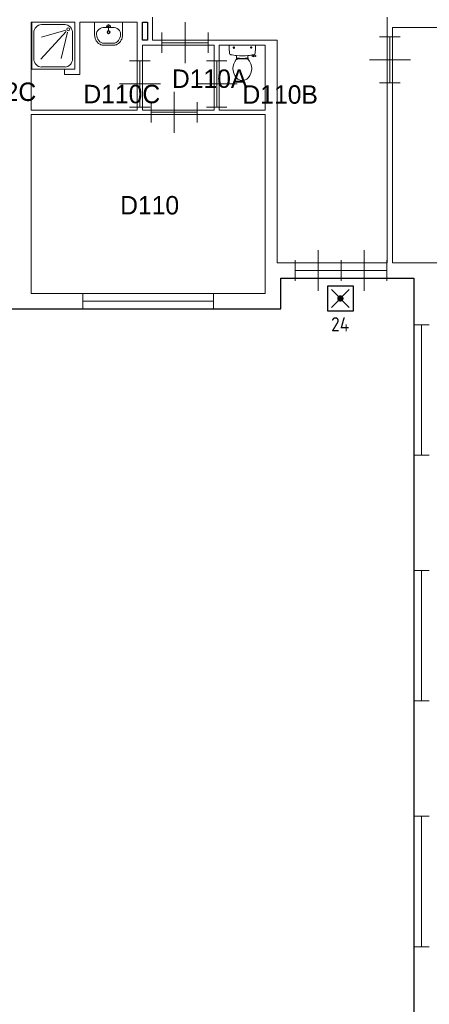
# Model space of a CAD drawing. Header units: millimetres. Extents: x 0 to 597, y 0 to 420.
# Tile 15 of 18: x 263 to 315, y 216 to 341. Entities that reach past the tile are written whole.
import ezdxf
from ezdxf.enums import TextEntityAlignment as Align

# ---------------------------------------------------------------- set-up
doc = ezdxf.new("R2010")
doc.units = ezdxf.units.MM
doc.header["$LTSCALE"] = 100
for name, color, linetype in [('BINNENMUUR', 7, 'Continuous'), ('BOUWKUNDE', 7, 'Continuous'), ('BUITENMUUR', 7, 'Continuous'), ('EL6350--Noodverlichting', 3, 'Continuous'), ('SANITAIR', 7, 'Continuous')]:
    doc.layers.add(name, color=color, linetype=linetype)
doc.layers.add('LABEL', color=7, linetype='Continuous', lineweight=0)
doc.styles.add('dgn175', font='dgn175.shx')
doc.styles.add('ISO18', font='ISO.shx', dxfattribs={"width": 0.9, "height": 1.8})

# ---------------------------------------------------------------- blocks, each defined once
blk = doc.blocks.new('2054')
at = {"layer": 'BOUWKUNDE', "color": 7, "linetype": 'Continuous', "lineweight": 0}
for p, q in [((0.449, 0), (0.449, 0.4)), ((1.347, 0), (1.347, 0.4)), ((0, 0), (0, 0.2)), ((0.898, 0), (0.898, 0.2)), ((1.795, 0), (1.795, 0.2)), ((0, 0), (1.795, 0)), ((0, 0), (0, -0.2)), ((0.449, 0), (0.449, -0.4)), ((0.449, 0), (0.449, -0.4)), ((0.898, 0), (0.898, -0.2)), ((1.347, 0), (1.347, -0.4)), ((1.795, 0), (1.795, -0.2))]:
    blk.add_line(p, q, dxfattribs=at)
blk = doc.blocks.new('20419')
at = {"layer": 'BOUWKUNDE', "color": 7, "linetype": 'Continuous', "lineweight": 0}
for p, q in [((0.15, 2.55), (-0.15, 2.55)), ((0, 0), (0, 2.55)), ((0.15, 0), (-0.15, 0))]:
    blk.add_line(p, q, dxfattribs=at)
blk = doc.blocks.new('20420')
at = {"layer": 'BOUWKUNDE', "color": 7, "linetype": 'Continuous', "lineweight": 0}
for p, q in [((0.15, 2.55), (-0.15, 2.55)), ((0, 0), (0, 2.55)), ((0.15, 0), (-0.15, 0))]:
    blk.add_line(p, q, dxfattribs=at)
blk = doc.blocks.new('20425')
at = {"layer": 'BOUWKUNDE', "color": 7, "linetype": 'Continuous', "lineweight": 0}
for p, q in [((0.15, 2.55), (-0.15, 2.55)), ((0, 0), (0, 2.55)), ((0.15, 0), (-0.15, 0))]:
    blk.add_line(p, q, dxfattribs=at)
blk = doc.blocks.new('22028')
at = {"layer": 'SANITAIR', "color": 7, "linetype": 'Continuous', "lineweight": 0}
for p, q in [((0.248, 0), (-0.248, 0)), ((-0.143, -0.045), (-0.184, -0.045)), ((-0.163, -0.066), (-0.163, -0.024)), ((0.193, -0.045), (0.152, -0.045)), ((0.173, -0.065), (0.173, -0.025)), ((0.178, -0.192), (0.183, -0.206)), ((0.211, -0.197), (0.208, -0.187)), ((-0.111, -0.2), (-0.111, -0.23)), ((-0.101, -0.25), (-0.057, -0.25)), ((-0.101, -0.271), (-0.101, -0.25)), ((-0.067, -0.25), (-0.067, -0.268)), ((-0.057, -0.25), (-0.057, -0.267)), ((-0.057, -0.255), (-0.035, -0.255)), ((-0.035, -0.255), (-0.035, -0.26)), ((-0.035, -0.26), (0.035, -0.26)), ((0.057, -0.255), (0.035, -0.255)), ((0.035, -0.255), (0.035, -0.26)), ((0.101, -0.25), (0.057, -0.25)), ((0.057, -0.25), (0.057, -0.266)), ((0.067, -0.25), (0.067, -0.267)), ((0.101, -0.27), (0.101, -0.25)), ((0.111, -0.23), (0.111, -0.2)), ((0.181, -0.202), (0.21, -0.196)), ((0.262, -0.216), (0.21, -0.224)), ((0.222, -0.205), (0.259, -0.2)), ((0.264, -0.204), (0.266, -0.21))]:
    blk.add_line(p, q, dxfattribs=at)
for centre in [(-0.163, -0.045), (0.173, -0.045)]:
    blk.add_circle(centre, 0.012, dxfattribs=at)
for centre, radius, start, end in [((-0.214, -0.027), 0.0434, 141.7698, 181.0192), ((0.893, -0.028), 1.15, 180, 186.3309), ((-0.217, -0.151), 0.034, 186.3309, 259.2904), ((0, 0.995), 1.2, 259.2904, 264.6981), ((0, 0.995), 1.2, 275.3019, 280.7271), ((0.217, -0.151), 0.0335, 280.7271, 353.6509), ((0.214, -0.027), 0.0434, 358.9808, 38.2302), ((-0.892, -0.028), 1.15, 353.6509, 0), ((0.081, -0.456), 0.263, 148.9077, 230.8792), ((0.241, -0.553), 0.45, 146.1571, 148.9077), ((-0.24, -0.231), 0.129, 326.1571, 0), ((-0.1, -0.292), 0.02, 96.9358, 142.58), ((0, 0.992), 1.197, 264.6981, 275.3019), ((0.009, -1.191), 0.926, 84.3005, 96.9358), ((-0.08, -0.456), 0.263, 309.1208, 31.0923), ((0.099, -0.29), 0.02, 37.7817, 84.3005), ((0.24, -0.231), 0.129, 180, 213.8429), ((-0.241, -0.553), 0.45, 31.0923, 33.8429), ((0.207, -0.2), 0.025, 195.9272, 278.4779), ((0.221, -0.195), 0.01, 191.8886, 277.2238), ((0.26, -0.205), 0.005, 15.7398, 97.2238), ((0.262, -0.212), 0.005, 278.4779, 15.7398), ((0, -0.555), 0.135, 230.8792, 309.1208)]:
    blk.add_arc(centre, radius, start, end, dxfattribs=at)
blk = doc.blocks.new('22128')
at = {"layer": 'SANITAIR', "color": 7, "linetype": 'Continuous', "lineweight": 0}
for p, q in [((-0.079, -0.1), (0.079, -0.1)), ((0, -0.065), (-0.045, -0.082)), ((-0.037, -0.064), (-0.029, -0.089)), ((0, -0.065), (0.045, -0.082)), ((0, -0.065), (0, -0.153)), ((0.037, -0.064), (0.029, -0.089)), ((0.091, -0.41), (-0.091, -0.41))]:
    blk.add_line(p, q, dxfattribs=at)
at = {"layer": 'SANITAIR', "color": 7, "linetype": 'Continuous', "lineweight": 0, "flags": 128}
blk.add_lwpolyline([(-0.275, 0), (-0.275, -0.235), (-0.275, -0.235), (-0.274, -0.255), (-0.271, -0.274), (-0.268, -0.292), (-0.263, -0.31), (-0.256, -0.328), (-0.249, -0.345), (-0.24, -0.361), (-0.23, -0.376), (-0.219, -0.389), (-0.207, -0.402), (-0.195, -0.413), (-0.181, -0.423), (-0.167, -0.432), (-0.153, -0.439), (-0.138, -0.444), (-0.122, -0.448), (-0.107, -0.45), (-0.091, -0.45), (-0.091, -0.45), (0.091, -0.45), (0.091, -0.45), (0.107, -0.45), (0.122, -0.448), (0.138, -0.444), (0.153, -0.439), (0.167, -0.432), (0.181, -0.423), (0.195, -0.413), (0.207, -0.402), (0.219, -0.389), (0.23, -0.376), (0.24, -0.361), (0.249, -0.345), (0.256, -0.328), (0.263, -0.31), (0.268, -0.292), (0.271, -0.274), (0.274, -0.255), (0.275, -0.235), (0.275, -0.235), (0.275, 0), (-0.275, 0)], close=True, dxfattribs=at)
at = {"layer": 'SANITAIR', "color": 7, "linetype": 'Continuous', "lineweight": 0}
for centre, radius in [((0, -0.195), 0.03), ((0, -0.195), 0.02), ((0, -0.065), 0.0175)]:
    blk.add_circle(centre, radius, dxfattribs=at)
for centre, major_axis, ratio, start_param, end_param in [((-0.096, -0.21), (0.136, 0.04), 0.751905, 1.224555, 2.997882), ((0.096, -0.21), (-0.136, 0.04), 0.751905, 3.285304, 5.05863), ((-0.096, -0.23), (-0.002, 0.18), 0.771034, 1.586336, 3.157127), ((0.096, -0.23), (-0.002, -0.18), 0.771034, 6.267651, 7.838442)]:
    blk.add_ellipse(centre, major_axis=major_axis, ratio=ratio, start_param=start_param, end_param=end_param, dxfattribs=at)
blk = doc.blocks.new('20466')
at = {"layer": 'BOUWKUNDE', "color": 7, "linetype": 'Continuous', "lineweight": 0}
for p, q in [((0, -0.15), (0, 0.15)), ((0, 0), (2.55, 0)), ((2.55, -0.15), (2.55, 0.15))]:
    blk.add_line(p, q, dxfattribs=at)
blk = doc.blocks.new('20278')
at = {"layer": 'BOUWKUNDE', "color": 7, "linetype": 'Continuous', "lineweight": 0}
for p, q in [((-0.2, 0), (0.2, 0)), ((0, 0), (0, -0.9)), ((-0.4, -0.45), (0, -0.45)), ((0, -0.45), (0.4, -0.45)), ((-0.2, -0.9), (0.2, -0.9))]:
    blk.add_line(p, q, dxfattribs=at)
blk = doc.blocks.new('202111')
at = {"layer": 'BOUWKUNDE', "color": 7, "linetype": 'Continuous', "lineweight": 0}
for p, q in [((0.45, 0), (0.45, 0.4)), ((0, -0.2), (0, 0.2)), ((0.9, -0.2), (0.9, 0.2)), ((0, 0), (0.9, 0)), ((0.45, -0.4), (0.45, 0))]:
    blk.add_line(p, q, dxfattribs=at)
blk = doc.blocks.new('202112')
at = {"layer": 'BOUWKUNDE', "color": 7, "linetype": 'Continuous', "lineweight": 0}
for p, q in [((-0.2, 0), (0.2, 0)), ((0, 0), (0, -0.9)), ((-0.4, -0.45), (0, -0.45)), ((0, -0.45), (0.4, -0.45)), ((-0.2, -0.9), (0.2, -0.9))]:
    blk.add_line(p, q, dxfattribs=at)
blk = doc.blocks.new('202113')
at = {"layer": 'BOUWKUNDE', "color": 7, "linetype": 'Continuous', "lineweight": 0}
for p, q in [((-0.2, 0), (0.2, 0)), ((0, 0), (0, -0.9)), ((-0.4, -0.45), (0, -0.45)), ((0, -0.45), (0.4, -0.45)), ((-0.2, -0.9), (0.2, -0.9))]:
    blk.add_line(p, q, dxfattribs=at)
blk = doc.blocks.new('202114')
at = {"layer": 'BOUWKUNDE', "color": 7, "linetype": 'Continuous', "lineweight": 0}
for p, q in [((0.45, 0), (0.45, 0.4)), ((0, -0.2), (0, 0.2)), ((0.9, -0.2), (0.9, 0.2)), ((0, 0), (0.9, 0)), ((0.45, -0.4), (0.45, 0))]:
    blk.add_line(p, q, dxfattribs=at)
blk = doc.blocks.new('AnonymousCell')
at = {"layer": 'BUITENMUUR', "color": 7, "linetype": 'Continuous', "lineweight": 30, "flags": 128}
for points in [[(7.7, 15.235), (7.7, 15.585), (7.8, 15.585), (7.8, 15.235), (7.7, 15.235)], [(13.6, -8.585), (13.6, -9.985), (-10.4, -9.985), (-10.4, -10.585), (-13, -10.585), (-13, 8.515), (-13.67, 8.515), (-13.67, 9.985), (10.4, 9.985), (10.4, 10.585), (13, 10.585), (13, -8.585), (13.6, -8.585)]]:
    blk.add_lwpolyline(points, close=True, dxfattribs=at)
blk = doc.blocks.new('22345')
at = {"layer": 'SANITAIR', "color": 7, "linetype": 'Continuous', "lineweight": 0}
for p, q in [((-0.659, -0.721), (-0.167, -0.183)), ((-0.189, -0.046), (-0.652, -0.046)), ((-0.176, -0.153), (-0.648, -0.291)), ((-0.14, -0.192), (-0.266, -0.708)), ((-0.799, -0.207), (-0.799, -0.713)), ((-0.042, -0.713), (-0.042, -0.207)), ((-0.652, -0.874), (-0.189, -0.874))]:
    blk.add_line(p, q, dxfattribs=at)
at = {"layer": 'SANITAIR', "color": 7, "linetype": 'Continuous', "lineweight": 0, "flags": 128}
blk.add_lwpolyline([(-0.841, 0), (0, 0), (0, -0.92), (-0.841, -0.92), (-0.841, 0)], close=True, dxfattribs=at)
at = {"layer": 'SANITAIR', "color": 7, "linetype": 'Continuous', "lineweight": 0}
for centre, major_axis, start_param, end_param in [((-0.652, -0.208), (0, 0.161), 0, 1.570796), ((-0.19, -0.208), (0, -0.161), 1.570796, 3.141593), ((-0.652, -0.714), (0, 0.161), 1.570796, 3.141593), ((-0.19, -0.714), (0, -0.161), 0, 1.570796)]:
    blk.add_ellipse(centre, major_axis=major_axis, ratio=0.91413, start_param=start_param, end_param=end_param, dxfattribs=at)
blk.add_ellipse((-0.127, -0.139), major_axis=(0, -0.029), ratio=0.91413, dxfattribs=at)
blk = doc.blocks.new('ANV')
for p, q in [((-2.5, 497.5), (497.5, 497.5)), ((-2.5, -2.5), (-2.5, 497.5)), ((70.72325, 70.72325), (424.27675, 424.27675)), ((70.72325, 424.27675), (424.27675, 70.72325)), ((497.5, 497.5), (497.5, -2.5)), ((497.5, -2.5), (-2.5, -2.5))]:
    blk.add_line(p, q)
at = {"const_width": 62.5}
blk.add_lwpolyline([(216.25, 247.5, 1), (278.75, 247.5, 1)], format="xyb", close=True, dxfattribs=at)

msp = doc.modelspace()

# ---------------------------------------------------------------- linework, layer by layer
at = {"layer": 'BINNENMUUR', "color": 7, "linetype": 'Continuous', "lineweight": 13, "flags": 128}
for points in [[(278.18, 340.5), (270.9, 340.5), (270.9, 333.87), (268.95, 333.87), (268.95, 334.52), (270.25, 334.52), (270.25, 340.5), (269.27, 340.5), (267.49, 340.5), (264.73, 340.5), (264.73, 329.32), (278.18, 329.32), (278.18, 340.5)], [(310.55, 339.85), (310.55, 309.95), (337.98, 309.95), (337.98, 325.55), (345.59, 325.55), (345.59, 339.85), (310.55, 339.85)], [(278.83, 337.57), (278.83, 329.32), (287.93, 329.32), (287.93, 337.57), (278.83, 337.57)], [(288.58, 329.32), (294.43, 329.32), (294.43, 337.57), (288.58, 337.57), (288.58, 329.32)], [(264.73, 328.8), (264.73, 306.05), (294.43, 306.05), (294.43, 328.8), (264.73, 328.8)]]:
    msp.add_lwpolyline(points, close=True, dxfattribs=at)
msp.add_lwpolyline([(280.13, 341.15), (280.13, 338.22), (295.93, 338.22), (295.93, 309.95), (309.9, 309.95), (309.9, 341.15)], dxfattribs=at)

# ---------------------------------------------------------------- block references
at = {"color": 7, "linetype": 'Continuous', "lineweight": 30, "xscale": 6.5, "yscale": 6.5, "zscale": 6.5}
msp.add_blockref('AnonymousCell', (228.78, 239.19), dxfattribs=at)
at = {"color": 7, "linetype": 'Continuous', "lineweight": 0, "xscale": 6.5, "yscale": 6.5, "zscale": 6.5}
for name, p in [('22345', (270.25, 340.5)), ('22128', (274.54, 340.5)), ('202111', (281.32, 337.9)), ('20278', (310.23, 338.65)), ('22028', (291.51, 337.57)), ('202113', (278.51, 335.58)), ('202112', (288.26, 335.58)), ('202114', (279.94, 329.06)), ('2054', (298.2, 308.97)), ('20466', (271.29, 305.07)), ('20420', (314.26, 285.51)), ('20419', (314.26, 254.31)), ('20425', (314.26, 223.11))]:
    msp.add_blockref(name, p, dxfattribs=at)
at = {"layer": 'EL6350--Noodverlichting', "xscale": 0.006399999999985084, "yscale": 0.006399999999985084, "zscale": 0.006399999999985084}
msp.add_blockref('ANV', (302.37, 303.84), dxfattribs=at)

# ---------------------------------------------------------------- texts
at = {"layer": 'EL6350--Noodverlichting', "color": 1, "style": 'ISO18'}
msp.add_text('24', height=1.8, dxfattribs=at).set_placement((303.93, 302.15), align=Align.MIDDLE)
at = {"layer": 'LABEL', "color": 7, "linetype": 'Continuous', "lineweight": 0, "style": 'dgn175'}
for s, p in [('D110A', (282.58, 332.16)), ('D112C', (255.62, 330.5)), ('D110C', (271.35, 330.21)), ('D110B', (291.53, 330.15)), ('D110', (276.01, 316.09))]:
    msp.add_text(s, height=2.34, dxfattribs=at).set_placement(p)

doc.saveas('drawing.dxf')
